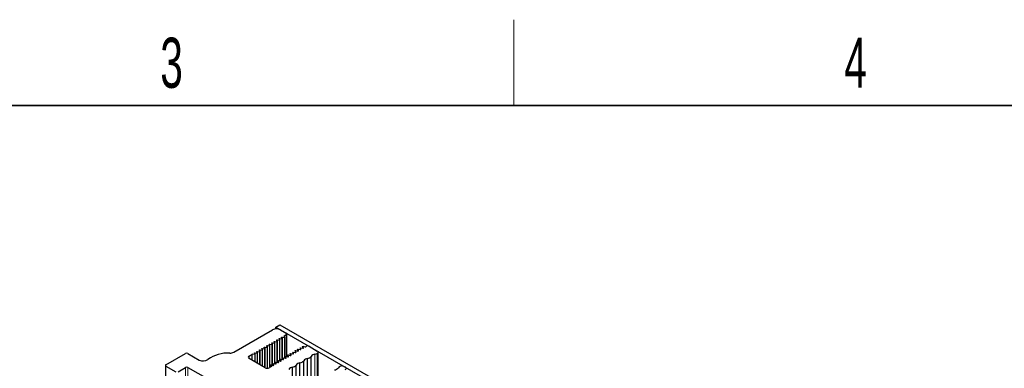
# Paper-space layout 'Blatt2' of a CAD drawing. Header units: millimetres. Extents: x 5 to 418, y 2 to 292.
# Tile 58 of 76: x 135 to 203, y 264 to 288. Entities that reach past the tile are written whole.
import ezdxf

# ---------------------------------------------------------------- set-up
doc = ezdxf.new("R2010")
doc.units = ezdxf.units.MM
doc.layers.add('SLD-0', color=7, linetype='Continuous')
doc.styles.add('SLDTEXTSTYLE0', font='TXT', dxfattribs={"width": 0.605})

psp = doc.layouts.new('Blatt2')

# ---------------------------------------------------------------- linework, layer by layer
at = {"color": 7, "linetype": 'Continuous', "lineweight": 25}
for p, q in [((149.709, 265.289), (152.402, 266.844)), ((152.629, 267.04), (152.911, 267.203)), ((152.629, 267.04), (175.812, 253.656)), ((152.629, 266.909), (152.629, 267.04)), ((152.911, 267.203), (176.095, 253.819)), ((152.968, 266.844), (153.364, 266.615)), ((152.569, 266.041), (152.709, 266.016)), ((152.734, 266.031), (152.692, 266.112)), ((152.735, 264.574), (152.735, 266.027)), ((152.741, 266.141), (152.882, 266.116)), ((152.907, 266.13), (152.864, 266.212)), ((152.908, 264.674), (152.908, 266.127)), ((152.914, 266.24), (153.055, 266.216)), ((153.08, 266.23), (153.037, 266.311)), ((153.081, 264.774), (153.081, 266.227)), ((153.087, 266.34), (153.228, 266.315)), ((153.253, 266.33), (153.21, 266.411)), ((153.22, 266.434), (153.364, 266.517)), ((153.254, 264.873), (153.254, 266.326)), ((153.399, 264.979), (153.399, 266.566)), ((151.359, 265.343), (151.5, 265.318)), ((151.525, 265.332), (151.482, 265.414)), ((151.526, 264.411), (151.526, 265.329)), ((151.532, 265.442), (151.673, 265.418)), ((151.698, 265.432), (151.655, 265.513)), ((151.699, 264.311), (151.699, 265.429)), ((151.705, 265.542), (151.846, 265.518)), ((151.871, 265.532), (151.828, 265.613)), ((151.871, 264.211), (151.871, 265.529)), ((151.878, 265.642), (152.018, 265.617)), ((152.043, 265.632), (152.001, 265.713)), ((152.044, 264.165), (152.044, 265.628)), ((152.05, 265.742), (152.191, 265.717)), ((152.216, 265.731), (152.173, 265.813)), ((152.217, 264.222), (152.217, 265.728)), ((152.223, 265.841), (152.364, 265.817)), ((152.389, 265.831), (152.346, 265.912)), ((152.39, 264.375), (152.39, 265.828)), ((152.396, 265.941), (152.537, 265.916)), ((152.562, 265.931), (152.519, 266.012)), ((152.562, 264.474), (152.562, 265.927)), ((153.983, 265.384), (153.983, 265.264)), ((154.039, 265.293), (153.984, 265.38)), ((154.009, 265.395), (154.16, 265.363)), ((154.155, 265.483), (154.155, 265.364)), ((154.211, 265.393), (154.157, 265.48)), ((154.182, 265.494), (154.333, 265.463)), ((154.328, 265.583), (154.328, 265.464)), ((154.384, 265.492), (154.329, 265.579)), ((154.355, 265.594), (154.506, 265.562)), ((154.501, 265.683), (154.501, 265.563)), ((154.557, 265.592), (154.502, 265.679)), ((154.528, 265.694), (154.678, 265.662)), ((154.778, 265.701), (154.72, 265.667)), ((154.948, 265.701), (155.528, 265.366)), ((144.964, 264.411), (146.321, 265.195)), ((146.491, 265.195), (147.281, 264.739)), ((150.762, 265.015), (150.974, 265.138)), ((151.893, 264.199), (150.762, 264.852)), ((151.157, 265.118), (150.974, 265.138)), ((150.974, 264.729), (150.974, 265.138)), ((151.18, 265.133), (151.137, 265.214)), ((151.18, 264.61), (151.18, 265.13)), ((151.187, 265.243), (151.327, 265.218)), ((151.352, 265.233), (151.309, 265.314)), ((151.353, 264.51), (151.353, 265.229)), ((152.773, 264.686), (152.773, 264.566)), ((152.829, 264.595), (152.775, 264.682)), ((152.8, 264.696), (152.951, 264.665)), ((152.946, 264.785), (152.946, 264.666)), ((153.002, 264.694), (152.947, 264.781)), ((152.973, 264.796), (153.124, 264.765)), ((153.119, 264.885), (153.119, 264.766)), ((153.175, 264.794), (153.12, 264.881)), ((153.146, 264.896), (153.296, 264.864)), ((153.292, 264.985), (153.292, 264.865)), ((153.348, 264.894), (153.293, 264.981)), ((153.318, 264.996), (153.469, 264.964)), ((153.464, 265.085), (153.464, 264.965)), ((153.52, 264.994), (153.466, 265.081)), ((153.491, 265.095), (153.642, 265.064)), ((153.637, 265.184), (153.637, 265.065)), ((153.693, 265.093), (153.638, 265.18)), ((153.664, 265.195), (153.815, 265.163)), ((153.81, 265.284), (153.81, 265.164)), ((153.866, 265.193), (153.811, 265.28)), ((153.837, 265.295), (153.987, 265.263)), ((154.577, 262.82), (154.577, 264.687)), ((154.837, 262.921), (154.837, 264.838)), ((155.1, 263.122), (155.1, 264.989)), ((155.586, 263.411), (155.586, 265.284)), ((144.928, 264.362), (144.928, 261.615)), ((144.964, 264.313), (145.642, 263.921)), ((145.812, 263.921), (146.321, 264.215)), ((146.491, 264.215), (147.877, 263.415)), ((152.32, 264.282), (152.176, 264.199)), ((152.255, 264.386), (152.255, 264.244)), ((152.256, 264.382), (152.32, 264.282)), ((152.282, 264.397), (152.433, 264.366)), ((152.428, 264.486), (152.428, 264.367)), ((152.484, 264.395), (152.429, 264.482)), ((152.455, 264.497), (152.605, 264.465)), ((152.601, 264.586), (152.601, 264.466)), ((152.657, 264.495), (152.602, 264.582)), ((152.627, 264.597), (152.778, 264.565)), ((153.79, 262.317), (153.79, 264.233)), ((154.053, 262.518), (154.053, 264.385)), ((154.313, 262.619), (154.313, 264.536)), ((157.486, 264.235), (157.387, 264.293))]:
    psp.add_line(p, q, dxfattribs=at)
at = {"color": 7, "linetype": 'Continuous', "lineweight": 18}
for p, q in [((152.569, 264.473), (152.569, 266.041)), ((152.709, 264.58), (152.709, 266.016)), ((152.741, 264.573), (152.741, 266.141)), ((152.882, 264.679), (152.882, 266.116)), ((152.914, 264.673), (152.914, 266.24)), ((153.055, 264.779), (153.055, 266.216)), ((153.087, 264.772), (153.087, 266.34)), ((153.22, 266.392), (153.22, 266.434)), ((153.228, 264.879), (153.228, 266.315)), ((153.364, 264.986), (153.364, 266.517)), ((151.359, 264.507), (151.359, 265.343)), ((151.532, 264.407), (151.532, 265.442)), ((151.673, 264.326), (151.673, 265.418)), ((151.705, 264.307), (151.705, 265.542)), ((151.846, 264.226), (151.846, 265.518)), ((151.878, 264.208), (151.878, 265.642)), ((152.018, 264.165), (152.018, 265.617)), ((152.05, 264.165), (152.05, 265.742)), ((152.191, 264.207), (152.191, 265.717)), ((152.223, 264.226), (152.223, 265.841)), ((152.364, 264.38), (152.364, 265.817)), ((152.396, 264.373), (152.396, 265.941)), ((152.537, 264.48), (152.537, 265.916)), ((153.984, 265.264), (153.984, 265.38)), ((154.157, 265.364), (154.157, 265.48)), ((154.211, 265.377), (154.211, 265.393)), ((154.329, 265.463), (154.329, 265.579)), ((154.384, 265.476), (154.384, 265.492)), ((154.502, 265.563), (154.502, 265.679)), ((154.557, 265.576), (154.557, 265.592)), ((150.762, 264.852), (150.762, 265.015)), ((151.157, 264.624), (151.157, 265.118)), ((151.187, 264.607), (151.187, 265.243)), ((151.327, 264.525), (151.327, 265.218)), ((151.5, 264.426), (151.5, 265.318)), ((152.775, 264.566), (152.775, 264.682)), ((152.947, 264.666), (152.947, 264.781)), ((153.002, 264.679), (153.002, 264.694)), ((153.12, 264.765), (153.12, 264.881)), ((153.175, 264.778), (153.175, 264.794)), ((153.293, 264.865), (153.293, 264.981)), ((153.348, 264.878), (153.348, 264.894)), ((153.466, 264.965), (153.466, 265.081)), ((153.52, 264.978), (153.52, 264.994)), ((153.638, 265.064), (153.638, 265.18)), ((153.693, 265.078), (153.693, 265.093)), ((153.811, 265.164), (153.811, 265.28)), ((153.866, 265.177), (153.866, 265.193)), ((154.039, 265.277), (154.039, 265.293)), ((155.36, 263.223), (155.36, 265.14)), ((155.528, 263.382), (155.528, 265.203)), ((144.964, 264.313), (144.964, 261.635)), ((146.321, 261.263), (146.321, 264.215)), ((146.491, 264.215), (146.491, 261.263)), ((152.256, 264.245), (152.256, 264.382)), ((152.429, 264.366), (152.429, 264.482)), ((152.484, 264.379), (152.484, 264.395)), ((152.602, 264.466), (152.602, 264.582)), ((152.657, 264.479), (152.657, 264.495)), ((152.829, 264.579), (152.829, 264.595))]:
    psp.add_line(p, q, dxfattribs=at)
at = {"color": 7, "linetype": 'Continuous', "lineweight": 25, "flags": 128}
for points in [[(152.519, 266.012), (152.517, 266.018), (152.518, 266.024), (152.522, 266.03), (152.529, 266.035), (152.537, 266.039), (152.547, 266.041), (152.558, 266.042), (152.569, 266.041)], [(152.692, 266.112), (152.69, 266.118), (152.691, 266.124), (152.695, 266.13), (152.702, 266.135), (152.71, 266.139), (152.72, 266.141), (152.731, 266.142), (152.741, 266.141)], [(152.709, 266.016), (152.715, 266.016), (152.72, 266.016), (152.725, 266.017), (152.729, 266.019), (152.733, 266.022), (152.735, 266.024), (152.735, 266.027), (152.734, 266.031)], [(152.864, 266.212), (152.863, 266.218), (152.864, 266.224), (152.868, 266.23), (152.874, 266.235), (152.883, 266.238), (152.893, 266.241), (152.904, 266.241), (152.914, 266.24)], [(152.882, 266.116), (152.887, 266.115), (152.893, 266.116), (152.898, 266.117), (152.902, 266.119), (152.905, 266.121), (152.907, 266.124), (152.908, 266.127), (152.907, 266.13)], [(153.037, 266.311), (153.035, 266.317), (153.037, 266.324), (153.041, 266.329), (153.047, 266.334), (153.056, 266.338), (153.066, 266.34), (153.076, 266.341), (153.087, 266.34)], [(153.055, 266.216), (153.06, 266.215), (153.066, 266.215), (153.071, 266.217), (153.075, 266.219), (153.078, 266.221), (153.08, 266.224), (153.081, 266.227), (153.08, 266.23)], [(153.228, 266.315), (153.233, 266.315), (153.238, 266.315), (153.243, 266.316), (153.248, 266.318), (153.251, 266.321), (153.253, 266.324), (153.254, 266.327), (153.253, 266.33)], [(151.309, 265.314), (151.308, 265.32), (151.309, 265.326), (151.313, 265.332), (151.319, 265.337), (151.328, 265.341), (151.338, 265.343), (151.349, 265.344), (151.359, 265.343)], [(151.482, 265.414), (151.481, 265.42), (151.482, 265.426), (151.486, 265.432), (151.492, 265.437), (151.501, 265.44), (151.511, 265.443), (151.522, 265.443), (151.532, 265.442)], [(151.5, 265.318), (151.505, 265.318), (151.511, 265.318), (151.516, 265.319), (151.52, 265.321), (151.523, 265.323), (151.525, 265.326), (151.526, 265.329), (151.525, 265.332)], [(151.655, 265.513), (151.653, 265.52), (151.654, 265.526), (151.658, 265.531), (151.665, 265.536), (151.674, 265.54), (151.684, 265.543), (151.694, 265.543), (151.705, 265.542)], [(151.673, 265.418), (151.678, 265.417), (151.684, 265.418), (151.689, 265.419), (151.693, 265.421), (151.696, 265.423), (151.698, 265.426), (151.699, 265.429), (151.698, 265.432)], [(151.828, 265.613), (151.826, 265.619), (151.827, 265.625), (151.831, 265.631), (151.838, 265.636), (151.846, 265.64), (151.856, 265.642), (151.867, 265.643), (151.878, 265.642)], [(151.846, 265.518), (151.851, 265.517), (151.856, 265.517), (151.861, 265.519), (151.866, 265.52), (151.869, 265.523), (151.871, 265.526), (151.871, 265.529), (151.871, 265.532)], [(152.001, 265.713), (151.999, 265.719), (152, 265.725), (152.004, 265.731), (152.011, 265.736), (152.019, 265.74), (152.029, 265.742), (152.04, 265.743), (152.05, 265.742)], [(152.018, 265.617), (152.024, 265.617), (152.029, 265.617), (152.034, 265.618), (152.038, 265.62), (152.042, 265.623), (152.044, 265.625), (152.044, 265.629), (152.043, 265.632)], [(152.173, 265.813), (152.172, 265.819), (152.173, 265.825), (152.177, 265.831), (152.183, 265.836), (152.192, 265.839), (152.202, 265.842), (152.213, 265.842), (152.223, 265.841)], [(152.191, 265.717), (152.196, 265.716), (152.202, 265.717), (152.207, 265.718), (152.211, 265.72), (152.214, 265.722), (152.216, 265.725), (152.217, 265.728), (152.216, 265.731)], [(152.346, 265.912), (152.344, 265.918), (152.346, 265.925), (152.35, 265.93), (152.356, 265.935), (152.365, 265.939), (152.375, 265.941), (152.385, 265.942), (152.396, 265.941)], [(152.364, 265.817), (152.369, 265.816), (152.375, 265.817), (152.38, 265.818), (152.384, 265.82), (152.387, 265.822), (152.389, 265.825), (152.39, 265.828), (152.389, 265.831)], [(152.537, 265.916), (152.542, 265.916), (152.547, 265.916), (152.552, 265.917), (152.557, 265.919), (152.56, 265.922), (152.562, 265.925), (152.562, 265.928), (152.562, 265.931)], [(153.984, 265.38), (153.983, 265.383), (153.983, 265.386), (153.985, 265.389), (153.988, 265.392), (153.993, 265.394), (153.998, 265.395), (154.004, 265.395), (154.009, 265.395)], [(154.157, 265.48), (154.155, 265.483), (154.156, 265.486), (154.158, 265.489), (154.161, 265.492), (154.166, 265.494), (154.171, 265.495), (154.177, 265.495), (154.182, 265.494)], [(154.16, 265.363), (154.171, 265.362), (154.183, 265.362), (154.193, 265.364), (154.202, 265.368), (154.209, 265.374), (154.213, 265.38), (154.214, 265.386), (154.211, 265.393)], [(154.329, 265.579), (154.328, 265.582), (154.329, 265.586), (154.331, 265.589), (154.334, 265.591), (154.339, 265.593), (154.344, 265.594), (154.349, 265.595), (154.355, 265.594)], [(154.333, 265.463), (154.344, 265.461), (154.355, 265.462), (154.366, 265.464), (154.375, 265.468), (154.382, 265.473), (154.386, 265.479), (154.387, 265.486), (154.384, 265.492)], [(154.502, 265.679), (154.501, 265.682), (154.501, 265.685), (154.503, 265.688), (154.507, 265.691), (154.511, 265.693), (154.517, 265.694), (154.522, 265.694), (154.528, 265.694)], [(154.506, 265.562), (154.517, 265.561), (154.528, 265.562), (154.539, 265.564), (154.548, 265.568), (154.554, 265.573), (154.558, 265.579), (154.559, 265.586), (154.557, 265.592)], [(151.137, 265.214), (151.135, 265.22), (151.136, 265.227), (151.14, 265.232), (151.147, 265.237), (151.155, 265.241), (151.165, 265.243), (151.176, 265.244), (151.187, 265.243)], [(151.157, 265.118), (151.162, 265.118), (151.167, 265.119), (151.171, 265.12), (151.175, 265.122), (151.178, 265.124), (151.18, 265.127), (151.18, 265.13), (151.18, 265.133)], [(151.327, 265.218), (151.333, 265.218), (151.338, 265.218), (151.343, 265.219), (151.347, 265.221), (151.351, 265.224), (151.353, 265.227), (151.353, 265.23), (151.352, 265.233)], [(152.775, 264.682), (152.773, 264.685), (152.774, 264.688), (152.776, 264.691), (152.779, 264.694), (152.784, 264.696), (152.789, 264.697), (152.795, 264.697), (152.8, 264.696)], [(152.947, 264.781), (152.946, 264.785), (152.947, 264.788), (152.949, 264.791), (152.952, 264.794), (152.956, 264.795), (152.962, 264.797), (152.967, 264.797), (152.973, 264.796)], [(152.951, 264.665), (152.962, 264.663), (152.973, 264.664), (152.984, 264.666), (152.993, 264.67), (153, 264.675), (153.004, 264.682), (153.004, 264.688), (153.002, 264.694)], [(153.12, 264.881), (153.119, 264.884), (153.119, 264.888), (153.121, 264.891), (153.125, 264.893), (153.129, 264.895), (153.135, 264.896), (153.14, 264.897), (153.146, 264.896)], [(153.124, 264.765), (153.135, 264.763), (153.146, 264.764), (153.157, 264.766), (153.166, 264.77), (153.172, 264.775), (153.176, 264.781), (153.177, 264.788), (153.175, 264.794)], [(153.293, 264.981), (153.292, 264.984), (153.292, 264.987), (153.294, 264.99), (153.297, 264.993), (153.302, 264.995), (153.307, 264.996), (153.313, 264.996), (153.318, 264.996)], [(153.296, 264.864), (153.307, 264.863), (153.319, 264.863), (153.329, 264.866), (153.338, 264.87), (153.345, 264.875), (153.349, 264.881), (153.35, 264.887), (153.348, 264.894)], [(153.466, 265.081), (153.464, 265.084), (153.465, 265.087), (153.467, 265.09), (153.47, 265.093), (153.475, 265.095), (153.48, 265.096), (153.486, 265.096), (153.491, 265.095)], [(153.469, 264.964), (153.48, 264.963), (153.491, 264.963), (153.502, 264.965), (153.511, 264.969), (153.518, 264.975), (153.522, 264.981), (153.523, 264.987), (153.52, 264.994)], [(153.638, 265.18), (153.637, 265.184), (153.638, 265.187), (153.64, 265.19), (153.643, 265.192), (153.647, 265.194), (153.653, 265.196), (153.658, 265.196), (153.664, 265.195)], [(153.642, 265.064), (153.653, 265.062), (153.664, 265.063), (153.675, 265.065), (153.684, 265.069), (153.691, 265.074), (153.695, 265.08), (153.696, 265.087), (153.693, 265.093)], [(153.811, 265.28), (153.81, 265.283), (153.81, 265.287), (153.812, 265.29), (153.816, 265.292), (153.82, 265.294), (153.826, 265.295), (153.831, 265.296), (153.837, 265.295)], [(153.815, 265.163), (153.826, 265.162), (153.837, 265.163), (153.848, 265.165), (153.857, 265.169), (153.863, 265.174), (153.867, 265.18), (153.868, 265.187), (153.866, 265.193)], [(153.987, 265.263), (153.998, 265.262), (154.01, 265.262), (154.02, 265.265), (154.029, 265.269), (154.036, 265.274), (154.04, 265.28), (154.041, 265.286), (154.039, 265.293)], [(152.256, 264.382), (152.255, 264.386), (152.256, 264.389), (152.258, 264.392), (152.261, 264.395), (152.265, 264.397), (152.271, 264.398), (152.276, 264.398), (152.282, 264.397)], [(152.429, 264.482), (152.428, 264.485), (152.428, 264.489), (152.43, 264.492), (152.434, 264.494), (152.438, 264.496), (152.443, 264.497), (152.449, 264.498), (152.455, 264.497)], [(152.433, 264.366), (152.444, 264.364), (152.455, 264.365), (152.466, 264.367), (152.475, 264.371), (152.481, 264.376), (152.485, 264.382), (152.486, 264.389), (152.484, 264.395)], [(152.602, 264.582), (152.601, 264.585), (152.601, 264.588), (152.603, 264.591), (152.606, 264.594), (152.611, 264.596), (152.616, 264.597), (152.622, 264.597), (152.627, 264.597)], [(152.605, 264.465), (152.616, 264.464), (152.628, 264.464), (152.638, 264.467), (152.647, 264.471), (152.654, 264.476), (152.658, 264.482), (152.659, 264.489), (152.657, 264.495)], [(152.778, 264.565), (152.789, 264.564), (152.8, 264.564), (152.811, 264.567), (152.82, 264.57), (152.827, 264.576), (152.831, 264.582), (152.832, 264.588), (152.829, 264.595)]]:
    psp.add_lwpolyline(points, dxfattribs=at)
at = {"color": 7, "linetype": 'Continuous', "lineweight": 25}
for centre, radius, start, end in [((152.685, 266.298), 0.615, 62.60998, 117.39002), ((153.226, 266.418), 0.0174, 110.36354, 202.79225), ((153.345, 266.566), 0.0524, 290.78419, 69.21581), ((154.692, 265.723), 0.0621, 257.38097, 297.20519), ((154.863, 265.537), 0.184, 62.61004, 117.38996), ((155.497, 265.284), 0.0873, 290.78234, 69.21766), ((146.406, 265.031), 0.184, 62.6096, 117.38999), ((147.56, 265.261), 0.592, 241.85621, 304.20269), ((149.292, 262.838), 2.387, 87.01018, 125.89055), ((149.436, 265.802), 0.581, 268.09667, 297.97199), ((150.793, 264.933), 0.0873, 110.78466, 249.21682), ((154.257, 264.937), 0.405, 277.99339, 322.00123), ((154.903, 264.422), 0.421, 99.11391, 140.88071), ((154.78, 265.239), 0.405, 277.99339, 322.00123), ((155.427, 264.724), 0.421, 99.11391, 140.88071), ((155.235, 265.726), 0.6, 282.02975, 299.23228), ((144.982, 264.362), 0.0524, 110.78433, 249.21691), ((146.406, 264.051), 0.184, 62.60962, 117.38955), ((152.035, 264.472), 0.307, 242.60969, 297.38982), ((153.857, 263.817), 0.421, 99.11391, 140.88071), ((153.734, 264.635), 0.405, 277.99346, 322.00116), ((154.38, 264.12), 0.421, 99.11383, 140.88079), ((156.668, 264.46), 0.42, 278.34707, 321.64755), ((157.264, 264.001), 0.332, 118.70334, 143.40766), ((157.246, 264.02), 0.307, 62.6102, 117.3898), ((157.455, 264.153), 0.0878, 289.0334, 68.9216)]:
    psp.add_arc(centre, radius, start, end, dxfattribs=at)
at = {"layer": 'SLD-0', "lineweight": 18}
psp.add_line((169.25, 282.5), (169.25, 288.5), dxfattribs=at)
at = {"layer": 'SLD-0', "lineweight": 35}
psp.add_line((408, 282.5), (26, 282.5), dxfattribs=at)

# ---------------------------------------------------------------- texts
at = {"layer": 'SLD-0', "char_height": 3.5, "attachment_point": 2, "style": 'SLDTEXTSTYLE0'}
for s, insert in [('3', (145.353, 287.243)), ('4', (193.103, 287.243))]:
    psp.add_mtext(s, dxfattribs=dict(at, insert=insert))

doc.saveas('drawing.dxf')
